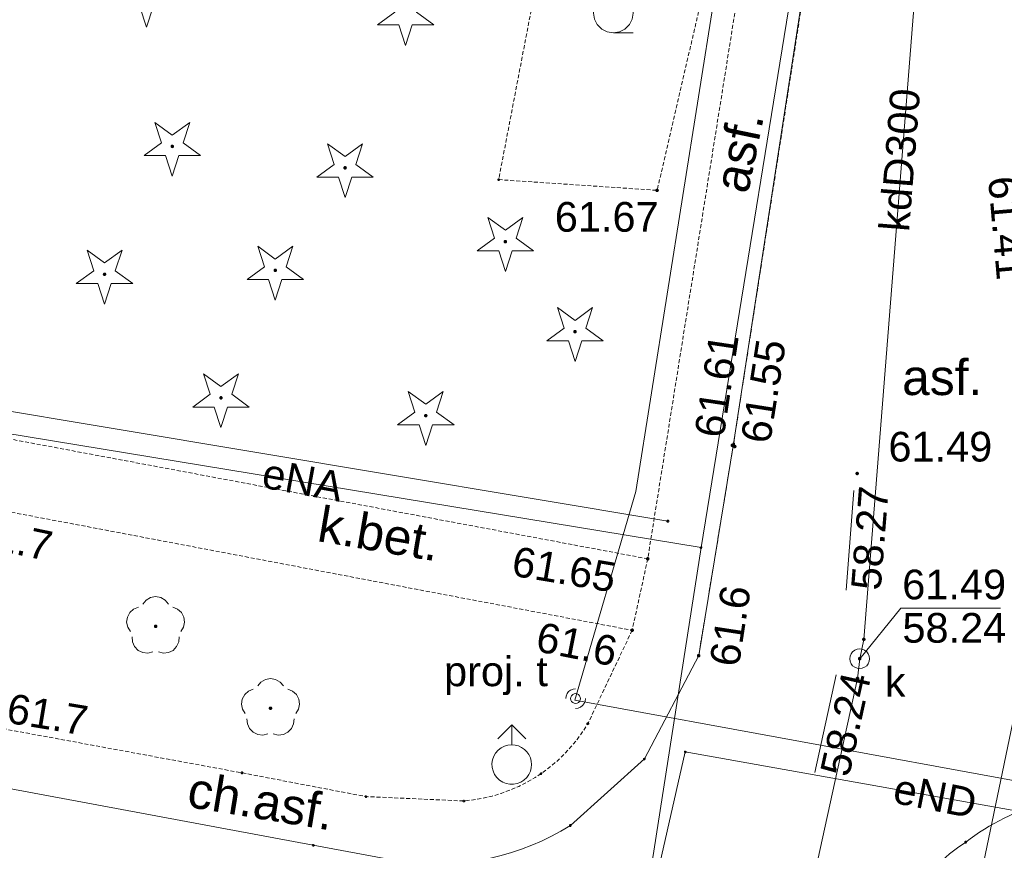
# Paper-space layout 'A-01 PLAN SYTUACYJNY' of a CAD drawing. Header units: millimetres. Extents: x 0 to 900, y 0 to 750.
# Tile 81 of 105: x 459 to 509, y 543 to 585. Entities that reach past the tile are written whole.
import ezdxf
from ezdxf.xclip import XClip

# ---------------------------------------------------------------- set-up
doc = ezdxf.new("R2010")
doc.units = ezdxf.units.MM
doc.header["$MEASUREMENT"] = 0
doc.header["$XCLIPFRAME"] = 0
doc.linetypes.add('PRZER2-1', pattern=[1.5, 1, -0.5])
doc.linetypes.add('PRZER4-1', pattern=[5000, 4000, -1000])
doc.layers.add('A_mapa_Nr_pióra__2', color=8, linetype='Continuous', lineweight=13)
doc.layers.add('A_podrys', color=7, linetype='Continuous')
doc.styles.add('STYL_AUTOMATYCZNY_1', font='arial.ttf')

# ---------------------------------------------------------------- blocks, each defined once
blk = doc.blocks.new('Rysunek_3_3', base_point=(-1239.757, 488.381))
at = {"layer": 'A_mapa_Nr_pióra__2', "linetype": 'Continuous', "lineweight": 13}
for points in [[(466.757, 578.865), (466.785, 578.87), (466.81, 578.883), (466.83, 578.903), (466.843, 578.928), (466.847, 578.955), (466.843, 578.983), (466.83, 579.008), (466.81, 579.028), (466.785, 579.041), (466.757, 579.045), (466.729, 579.041), (466.704, 579.028), (466.684, 579.008), (466.672, 578.983), (466.667, 578.955), (466.672, 578.928), (466.684, 578.903), (466.704, 578.883), (466.729, 578.87)], [(475.481, 577.782), (475.508, 577.787), (475.534, 577.8), (475.553, 577.819), (475.566, 577.845), (475.571, 577.872), (475.566, 577.9), (475.553, 577.925), (475.534, 577.945), (475.508, 577.958), (475.481, 577.962), (475.453, 577.958), (475.428, 577.945), (475.408, 577.925), (475.395, 577.9), (475.391, 577.872), (475.395, 577.845), (475.408, 577.819), (475.428, 577.8), (475.453, 577.787)], [(491.147, 576.735), (491.15, 576.712), (491.159, 576.69), (491.174, 576.672), (491.192, 576.658), (491.214, 576.649), (491.237, 576.645), (491.26, 576.649), (491.282, 576.658), (491.301, 576.672), (491.315, 576.69), (491.324, 576.712), (491.327, 576.735), (491.324, 576.759), (491.315, 576.78), (491.301, 576.799), (491.282, 576.813), (491.26, 576.822), (491.237, 576.825), (491.214, 576.822), (491.192, 576.813), (491.174, 576.799), (491.159, 576.78), (491.15, 576.759)], [(483.575, 574.053), (483.603, 574.057), (483.628, 574.07), (483.648, 574.09), (483.661, 574.115), (483.665, 574.143), (483.661, 574.171), (483.648, 574.196), (483.628, 574.216), (483.603, 574.229), (483.575, 574.233), (483.547, 574.229), (483.522, 574.216), (483.502, 574.196), (483.489, 574.171), (483.485, 574.143), (483.489, 574.115), (483.502, 574.09), (483.522, 574.07), (483.547, 574.057)], [(471.957, 572.605), (471.985, 572.61), (472.01, 572.623), (472.03, 572.643), (472.043, 572.668), (472.047, 572.695), (472.043, 572.723), (472.03, 572.748), (472.01, 572.768), (471.985, 572.781), (471.957, 572.785), (471.929, 572.781), (471.904, 572.768), (471.884, 572.748), (471.872, 572.723), (471.867, 572.695), (471.872, 572.668), (471.884, 572.643), (471.904, 572.623), (471.929, 572.61)], [(463.337, 572.405), (463.365, 572.41), (463.39, 572.423), (463.41, 572.443), (463.423, 572.468), (463.427, 572.495), (463.423, 572.523), (463.41, 572.548), (463.39, 572.568), (463.365, 572.581), (463.337, 572.585), (463.309, 572.581), (463.284, 572.568), (463.264, 572.548), (463.252, 572.523), (463.247, 572.495), (463.252, 572.468), (463.264, 572.443), (463.284, 572.423), (463.309, 572.41)], [(487.093, 569.507), (487.121, 569.512), (487.146, 569.524), (487.166, 569.544), (487.178, 569.569), (487.183, 569.597), (487.178, 569.625), (487.166, 569.65), (487.146, 569.67), (487.121, 569.683), (487.093, 569.687), (487.065, 569.683), (487.04, 569.67), (487.02, 569.65), (487.007, 569.625), (487.003, 569.597), (487.007, 569.569), (487.02, 569.544), (487.04, 569.524), (487.065, 569.512)], [(469.217, 566.165), (469.245, 566.17), (469.27, 566.183), (469.29, 566.203), (469.303, 566.228), (469.307, 566.255), (469.303, 566.283), (469.29, 566.308), (469.27, 566.328), (469.245, 566.341), (469.217, 566.345), (469.189, 566.341), (469.164, 566.328), (469.144, 566.308), (469.132, 566.283), (469.127, 566.255), (469.132, 566.228), (469.144, 566.203), (469.164, 566.183), (469.189, 566.17)], [(479.557, 565.265), (479.585, 565.27), (479.61, 565.283), (479.63, 565.303), (479.643, 565.328), (479.647, 565.355), (479.643, 565.383), (479.63, 565.408), (479.61, 565.428), (479.585, 565.441), (479.557, 565.445), (479.529, 565.441), (479.504, 565.428), (479.484, 565.408), (479.472, 565.383), (479.467, 565.355), (479.472, 565.328), (479.484, 565.303), (479.504, 565.283), (479.529, 565.27)], [(494.947, 563.855), (494.95, 563.832), (494.959, 563.81), (494.974, 563.792), (494.992, 563.778), (495.014, 563.769), (495.037, 563.765), (495.06, 563.769), (495.082, 563.778), (495.101, 563.792), (495.115, 563.81), (495.124, 563.832), (495.127, 563.855), (495.124, 563.879), (495.115, 563.9), (495.101, 563.919), (495.082, 563.933), (495.06, 563.942), (495.037, 563.945), (495.014, 563.942), (494.992, 563.933), (494.974, 563.919), (494.959, 563.9), (494.95, 563.879)], [(495.067, 563.795), (495.07, 563.772), (495.079, 563.75), (495.094, 563.732), (495.112, 563.718), (495.134, 563.709), (495.157, 563.705), (495.18, 563.709), (495.202, 563.718), (495.221, 563.732), (495.235, 563.75), (495.244, 563.772), (495.247, 563.795), (495.244, 563.819), (495.235, 563.84), (495.221, 563.859), (495.202, 563.873), (495.18, 563.882), (495.157, 563.885), (495.134, 563.882), (495.112, 563.873), (495.094, 563.859), (495.079, 563.84), (495.07, 563.819)], [(501.247, 562.435), (501.25, 562.412), (501.259, 562.39), (501.274, 562.372), (501.292, 562.358), (501.314, 562.349), (501.337, 562.345), (501.36, 562.349), (501.382, 562.358), (501.401, 562.372), (501.415, 562.39), (501.424, 562.412), (501.427, 562.435), (501.424, 562.459), (501.415, 562.48), (501.401, 562.499), (501.382, 562.513), (501.36, 562.522), (501.337, 562.525), (501.314, 562.522), (501.292, 562.513), (501.274, 562.499), (501.259, 562.48), (501.25, 562.459)], [(490.674, 558.126), (490.677, 558.103), (490.686, 558.081), (490.7, 558.062), (490.719, 558.048), (490.741, 558.039), (490.764, 558.036), (490.787, 558.039), (490.809, 558.048), (490.828, 558.062), (490.842, 558.081), (490.851, 558.103), (490.854, 558.126), (490.851, 558.149), (490.842, 558.171), (490.828, 558.19), (490.809, 558.204), (490.787, 558.213), (490.764, 558.216), (490.741, 558.213), (490.719, 558.204), (490.7, 558.19), (490.686, 558.171), (490.677, 558.149)], [(465.917, 554.625), (465.945, 554.63), (465.97, 554.643), (465.99, 554.663), (466.003, 554.688), (466.007, 554.715), (466.003, 554.743), (465.99, 554.768), (465.97, 554.788), (465.945, 554.801), (465.917, 554.805), (465.889, 554.801), (465.864, 554.788), (465.844, 554.768), (465.832, 554.743), (465.827, 554.715), (465.832, 554.688), (465.844, 554.663), (465.864, 554.643), (465.889, 554.63)], [(489.887, 554.515), (489.89, 554.492), (489.899, 554.47), (489.914, 554.452), (489.932, 554.438), (489.954, 554.429), (489.977, 554.425), (490, 554.429), (490.022, 554.438), (490.041, 554.452), (490.055, 554.47), (490.064, 554.492), (490.067, 554.515), (490.064, 554.539), (490.055, 554.56), (490.041, 554.579), (490.022, 554.593), (490, 554.602), (489.977, 554.605), (489.954, 554.602), (489.932, 554.593), (489.914, 554.579), (489.899, 554.56), (489.89, 554.539)], [(501.584, 554.057), (501.587, 554.033), (501.596, 554.012), (501.611, 553.993), (501.629, 553.979), (501.651, 553.97), (501.674, 553.967), (501.697, 553.97), (501.719, 553.979), (501.738, 553.993), (501.752, 554.012), (501.761, 554.033), (501.764, 554.057), (501.761, 554.08), (501.752, 554.102), (501.738, 554.12), (501.719, 554.135), (501.697, 554.144), (501.674, 554.147), (501.651, 554.144), (501.629, 554.135), (501.611, 554.12), (501.596, 554.102), (501.587, 554.08)], [(493.247, 553.235), (493.25, 553.212), (493.259, 553.19), (493.274, 553.172), (493.292, 553.158), (493.314, 553.149), (493.337, 553.145), (493.36, 553.149), (493.382, 553.158), (493.401, 553.172), (493.415, 553.19), (493.424, 553.212), (493.427, 553.235), (493.424, 553.259), (493.415, 553.28), (493.401, 553.299), (493.382, 553.313), (493.36, 553.322), (493.337, 553.325), (493.314, 553.322), (493.292, 553.313), (493.274, 553.299), (493.259, 553.28), (493.25, 553.259)], [(501.374, 553.079), (501.377, 553.056), (501.386, 553.034), (501.4, 553.015), (501.419, 553.001), (501.441, 552.992), (501.464, 552.989), (501.487, 552.992), (501.509, 553.001), (501.528, 553.015), (501.542, 553.034), (501.551, 553.056), (501.554, 553.079), (501.551, 553.102), (501.542, 553.124), (501.528, 553.143), (501.509, 553.157), (501.487, 553.166), (501.464, 553.169), (501.441, 553.166), (501.419, 553.157), (501.4, 553.143), (501.386, 553.124), (501.377, 553.102)], [(501.265, 552.085), (501.268, 552.062), (501.277, 552.04), (501.291, 552.021), (501.31, 552.007), (501.331, 551.998), (501.355, 551.995), (501.378, 551.998), (501.4, 552.007), (501.418, 552.021), (501.433, 552.04), (501.442, 552.062), (501.445, 552.085), (501.442, 552.108), (501.433, 552.13), (501.418, 552.149), (501.4, 552.163), (501.378, 552.172), (501.355, 552.175), (501.331, 552.172), (501.31, 552.163), (501.291, 552.149), (501.277, 552.13), (501.268, 552.108)], [(471.717, 550.485), (471.745, 550.49), (471.77, 550.503), (471.79, 550.523), (471.803, 550.548), (471.807, 550.575), (471.803, 550.603), (471.79, 550.628), (471.77, 550.648), (471.745, 550.661), (471.717, 550.665), (471.689, 550.661), (471.664, 550.648), (471.644, 550.628), (471.632, 550.603), (471.627, 550.575), (471.632, 550.548), (471.644, 550.523), (471.664, 550.503), (471.689, 550.49)]]:
    blk.add_hatch(color=8, dxfattribs=at).paths.add_polyline_path(points)
at = {"layer": 'A_mapa_Nr_pióra__2', "color": 8, "linetype": 'Continuous', "lineweight": 13, "ltscale": 0.2, "flags": 128}
for points in [[(508.06, 508.355), (500.8, 509.588), (502.642, 518.398), (520.887, 606.143), (481.951, 613.805), (427.051, 624.884), (368.129, 636.206), (325.007, 644.981), (254.307, 658.606), (214.989, 665.958), (143.658, 677.017), (79.037, 690.924), (38.037, 699.359), (29.9, 701.235)], [(493.457, 558.69), (499.274, 594.465), (499.896, 602.352), (498.435, 605.703), (496.67, 608.504), (493.659, 611.618), (490.856, 613.174), (485.919, 615.015), (481.318, 615.695), (427.548, 626.685)], [(396.569, 576.385), (449.862, 567.027), (491.777, 560.026)], [(501.464, 553.079), (501.677, 554.055), (505.497, 602.315), (505.157, 605.275)], [(489.027, 584.692), (490.027, 584.692)], [(453.116, 565.333), (493.457, 558.69)], [(500.776, 556.549), (501.174, 561.573)], [(487.345, 518.934), (487.409, 520.347), (487.819, 522.509), (493.457, 558.69)], [(465.269, 555.842), (465.436, 556.041), (465.661, 556.17), (465.917, 556.215), (466.173, 556.17), (466.398, 556.041), (466.566, 555.842)], [(464.645, 554.447), (464.508, 554.667), (464.454, 554.922), (464.491, 555.179), (464.613, 555.408), (464.805, 555.583), (465.046, 555.68)], [(466.788, 555.68), (467.029, 555.583), (467.222, 555.408), (467.344, 555.179), (467.38, 554.922), (467.326, 554.667), (467.189, 554.447)], [(501.464, 553.079), (503.535, 555.63), (508.575, 555.63)], [(465.78, 553.423), (465.527, 553.36), (465.269, 553.388), (465.036, 553.502), (464.855, 553.689), (464.749, 553.926), (464.73, 554.185)], [(467.104, 554.185), (467.085, 553.926), (466.979, 553.689), (466.799, 553.502), (466.565, 553.388), (466.307, 553.36), (466.055, 553.423)], [(487.955, 490.882), (501.357, 552.075), (501.464, 553.079)], [(471.069, 551.702), (471.236, 551.901), (471.461, 552.03), (471.717, 552.075), (471.973, 552.03), (472.198, 551.901), (472.366, 551.702)], [(499.199, 547.338), (500.282, 552.26)], [(470.445, 550.307), (470.308, 550.527), (470.254, 550.782), (470.291, 551.039), (470.413, 551.268), (470.605, 551.443), (470.846, 551.54)], [(472.588, 551.54), (472.829, 551.443), (473.022, 551.268), (473.144, 551.039), (473.18, 550.782), (473.126, 550.527), (472.989, 550.307)], [(486.622, 551.064), (486.639, 551.193), (486.689, 551.314), (486.769, 551.417), (486.872, 551.497), (486.993, 551.547), (487.122, 551.564)], [(487.622, 551.064), (487.605, 550.934), (487.555, 550.814), (487.476, 550.71), (487.372, 550.631), (487.252, 550.581), (487.122, 550.564)], [(471.58, 549.283), (471.327, 549.22), (471.069, 549.248), (470.836, 549.362), (470.655, 549.549), (470.549, 549.786), (470.53, 550.045)], [(472.904, 550.045), (472.885, 549.786), (472.779, 549.549), (472.599, 549.362), (472.365, 549.248), (472.107, 549.22), (471.855, 549.283)], [(483.19, 549.028), (483.897, 549.735), (484.604, 549.028)], [(483.897, 548.735), (483.897, 549.735)], [(486.837, 522.695), (492.659, 548.373), (528.035, 542.059), (529.56, 533.993), (586.159, 522.419), (645.267, 511.309), (721.268, 496.134)]]:
    blk.add_lwpolyline(points, dxfattribs=at)
at = {"layer": 'A_mapa_Nr_pióra__2', "color": 8, "linetype": 'PRZER2-1', "lineweight": 13, "ltscale": 0.2, "flags": 128}
for points in [[(493.337, 553.235), (495.097, 563.935), (499.717, 593.735), (500.837, 602.895), (499.937, 607.375), (497.477, 611.395), (485.657, 613.655), (485.457, 612.795), (484.837, 610.375), (467.357, 613.595), (394.549, 627.83), (374.949, 631.47), (359.215, 634.279), (360.409, 640.5), (331.201, 645.996), (330.027, 639.796), (302.759, 645.317), (280.907, 649.418), (263.837, 651.775), (260.837, 652.375), (238.661, 656.454), (236.706, 651.268), (236.217, 646.415), (237.856, 641.964), (240.485, 639.135), (243.3, 637.703), (262.297, 634.175)], [(490.764, 558.126), (489.977, 554.515), (456.757, 560.835)]]:
    blk.add_lwpolyline(points, dxfattribs=at)
at = {"layer": 'A_mapa_Nr_pióra__2', "color": 8, "linetype": 'PRZER4-1', "lineweight": 13, "ltscale": 0.2, "flags": 128}
blk.add_lwpolyline([(504.185, 504.05), (502.848, 511.896), (504.139, 519.296), (504.313, 520.585), (506.008, 524.088), (504.313, 520.585), (504.2, 519.854), (504.831, 519.841), (519.745, 523.621), (523.233, 544.351), (487.083, 550.993), (490.168, 561.52), (494.775, 590.568), (495.518, 599.835), (466.692, 604.963), (455.11, 605.759), (402.718, 615.824), (363.633, 623.333), (339.049, 628.062), (324.479, 630.871), (318.116, 633.022), (263.227, 643.214), (242.148, 646.807), (216.039, 645.036), (196.469, 648.177), (190.059, 606.95), (184.51, 567.921), (176.673, 547.025), (169.828, 537.768), (165.452, 530.901), (159.989, 528.412), (159.386, 528.43)], dxfattribs=at)
at = {"layer": 'A_mapa_Nr_pióra__2', "color": 8, "linetype": 'PRZER2-1', "lineweight": 13, "ltscale": 0.2, "flags": 128}
for points in [[(349.882, 584.594), (358.455, 629.912), (466.497, 609.455), (497.917, 603.515), (496.557, 594.455), (490.764, 558.126)], [(486.717, 595.435), (494.817, 592.155), (491.237, 576.735), (483.237, 577.275)]]:
    blk.add_lwpolyline(points, close=True, dxfattribs=at)
at = {"layer": 'A_mapa_Nr_pióra__2', "color": 8, "linetype": 'Continuous', "lineweight": 13, "ltscale": 0.2, "flags": 128}
for points in [[(452.097, 547.675), (455.017, 547.155), (457.517, 546.715), (473.877, 543.655), (478.477, 542.795, 0.17211), (486.857, 544.655), (490.597, 548.015), (493.337, 553.235), (495.097, 563.935), (499.637, 593.455)], [(530.097, 514.015), (532.257, 530.055), (533.057, 536.015, 0.212893), (532.037, 542.515, 0.135669), (516.537, 546.495, 0.097614), (510.897, 545.855, 0.093983), (506.817, 543.815, 0.235117), (502.917, 537.195), (500.637, 521.415), (496.717, 500.555, 0.152127), (496.777, 497.535, 0.248916), (501.317, 493.515), (523.177, 489.735, 0.327079), (530.217, 491.535), (578.497, 482.175, 0.167419), (581.057, 482.535, 0.258814), (583.217, 485.755), (585.037, 495.875), (662.737, 482.615), (660.737, 472.275)]]:
    blk.add_lwpolyline(points, format="xyb", dxfattribs=at)
for points in [[(466.002, 586.653), (466.884, 586.012), (465.794, 586.012), (465.457, 584.975), (465.12, 586.012), (464.031, 586.012), (464.912, 586.653), (464.575, 587.689), (465.457, 587.048), (466.339, 587.689)], [(479.082, 585.733), (479.964, 585.092), (478.874, 585.092), (478.537, 584.055), (478.2, 585.092), (477.111, 585.092), (477.992, 585.733), (477.655, 586.769), (478.537, 586.128), (479.419, 586.769)], [(489.027, 586.692), (489.336, 586.643), (489.615, 586.501), (489.836, 586.28), (489.978, 586.001), (490.027, 585.692), (489.978, 585.383), (489.836, 585.105), (489.615, 584.883), (489.336, 584.741), (489.027, 584.692), (488.718, 584.741), (488.439, 584.883), (488.218, 585.105), (488.076, 585.383), (488.027, 585.692), (488.076, 586.001), (488.218, 586.28), (488.439, 586.501), (488.718, 586.643)], [(467.302, 579.133), (468.184, 578.492), (467.094, 578.492), (466.757, 577.455), (466.42, 578.492), (465.331, 578.492), (466.212, 579.133), (465.875, 580.169), (466.757, 579.528), (467.639, 580.169)], [(476.026, 578.049), (476.907, 577.409), (475.817, 577.409), (475.481, 576.372), (475.144, 577.409), (474.054, 577.409), (474.936, 578.049), (474.599, 579.086), (475.481, 578.445), (476.362, 579.086)], [(483.192, 577.26), (483.192, 577.291), (483.221, 577.32), (483.253, 577.32), (483.282, 577.291), (483.282, 577.26), (483.253, 577.23), (483.221, 577.23)], [(484.12, 574.32), (485.002, 573.679), (483.912, 573.679), (483.575, 572.643), (483.238, 573.679), (482.148, 573.679), (483.03, 574.32), (482.693, 575.357), (483.575, 574.716), (484.457, 575.357)], [(463.882, 572.673), (464.764, 572.032), (463.674, 572.032), (463.337, 570.995), (463, 572.032), (461.911, 572.032), (462.792, 572.673), (462.455, 573.709), (463.337, 573.068), (464.219, 573.709)], [(472.502, 572.873), (473.384, 572.232), (472.294, 572.232), (471.957, 571.195), (471.62, 572.232), (470.531, 572.232), (471.412, 572.873), (471.075, 573.909), (471.957, 573.268), (472.839, 573.909)], [(487.638, 569.774), (488.52, 569.134), (487.43, 569.134), (487.093, 568.097), (486.756, 569.134), (485.666, 569.134), (486.548, 569.774), (486.211, 570.811), (487.093, 570.17), (487.975, 570.811)], [(469.762, 566.433), (470.644, 565.792), (469.554, 565.792), (469.217, 564.755), (468.88, 565.792), (467.791, 565.792), (468.672, 566.433), (468.335, 567.469), (469.217, 566.828), (470.099, 567.469)], [(480.102, 565.533), (480.984, 564.892), (479.894, 564.892), (479.557, 563.855), (479.22, 564.892), (478.131, 564.892), (479.012, 565.533), (478.675, 566.569), (479.557, 565.928), (480.439, 566.569)], [(495.052, 563.92), (495.052, 563.951), (495.081, 563.98), (495.113, 563.98), (495.142, 563.951), (495.142, 563.92), (495.113, 563.89), (495.081, 563.89)], [(491.732, 560.01), (491.732, 560.042), (491.761, 560.071), (491.793, 560.071), (491.822, 560.042), (491.822, 560.01), (491.793, 559.981), (491.761, 559.981)], [(493.412, 558.674), (493.412, 558.706), (493.441, 558.735), (493.473, 558.735), (493.502, 558.706), (493.502, 558.674), (493.473, 558.645), (493.441, 558.645)], [(490.719, 558.11), (490.719, 558.142), (490.748, 558.171), (490.78, 558.171), (490.809, 558.142), (490.809, 558.11), (490.78, 558.081), (490.748, 558.081)], [(501.632, 554.04), (501.632, 554.071), (501.661, 554.1), (501.693, 554.1), (501.722, 554.071), (501.722, 554.04), (501.693, 554.01), (501.661, 554.01)], [(501.464, 553.579), (501.593, 553.562), (501.714, 553.512), (501.818, 553.433), (501.897, 553.329), (501.947, 553.208), (501.964, 553.079), (501.947, 552.95), (501.897, 552.829), (501.818, 552.725), (501.714, 552.646), (501.593, 552.596), (501.464, 552.579), (501.335, 552.596), (501.214, 552.646), (501.11, 552.725), (501.031, 552.829), (500.981, 552.95), (500.964, 553.079), (500.981, 553.208), (501.031, 553.329), (501.11, 553.433), (501.214, 553.512), (501.335, 553.562)], [(501.312, 552.06), (501.312, 552.091), (501.341, 552.12), (501.373, 552.12), (501.402, 552.091), (501.402, 552.06), (501.373, 552.03), (501.341, 552.03)], [(487.122, 551.314), (487.045, 551.301), (486.975, 551.266), (486.92, 551.211), (486.885, 551.141), (486.872, 551.064), (486.885, 550.986), (486.92, 550.917), (486.975, 550.861), (487.045, 550.826), (487.122, 550.814), (487.2, 550.826), (487.269, 550.861), (487.325, 550.917), (487.36, 550.986), (487.372, 551.064), (487.36, 551.141), (487.325, 551.211), (487.269, 551.266), (487.2, 551.301)], [(487.692, 549.78), (487.692, 549.811), (487.721, 549.84), (487.753, 549.84), (487.782, 549.811), (487.782, 549.78), (487.753, 549.75), (487.721, 549.75)], [(483.897, 548.735), (484.071, 548.72), (484.239, 548.675), (484.397, 548.602), (484.54, 548.502), (484.663, 548.378), (484.763, 548.235), (484.837, 548.077), (484.882, 547.909), (484.897, 547.735), (484.882, 547.562), (484.837, 547.393), (484.763, 547.235), (484.653, 547.081), (484.515, 546.949), (484.355, 546.847), (484.179, 546.776), (483.992, 546.74), (483.802, 546.74), (483.615, 546.776), (483.439, 546.847), (483.279, 546.949), (483.141, 547.081), (483.031, 547.235), (482.952, 547.408), (482.907, 547.593), (482.898, 547.783), (482.925, 547.971), (482.988, 548.151), (483.083, 548.316), (483.207, 548.459), (483.357, 548.577), (483.526, 548.664), (483.708, 548.717)], [(492.614, 548.357), (492.614, 548.389), (492.643, 548.418), (492.675, 548.418), (492.704, 548.389), (492.704, 548.357), (492.675, 548.328), (492.643, 548.328)], [(490.552, 548), (490.552, 548.031), (490.581, 548.06), (490.613, 548.06), (490.642, 548.031), (490.642, 548), (490.613, 547.97), (490.581, 547.97)], [(470.232, 547.3), (470.232, 547.331), (470.261, 547.36), (470.293, 547.36), (470.322, 547.331), (470.322, 547.3), (470.293, 547.27), (470.261, 547.27)], [(485.332, 547.26), (485.332, 547.291), (485.361, 547.32), (485.393, 547.32), (485.422, 547.291), (485.422, 547.26), (485.393, 547.23), (485.361, 547.23)], [(476.492, 546.1), (476.492, 546.131), (476.521, 546.16), (476.553, 546.16), (476.582, 546.131), (476.582, 546.1), (476.553, 546.07), (476.521, 546.07)], [(481.432, 545.88), (481.432, 545.911), (481.461, 545.94), (481.493, 545.94), (481.522, 545.911), (481.522, 545.88), (481.493, 545.85), (481.461, 545.85)], [(486.812, 544.64), (486.812, 544.671), (486.841, 544.7), (486.873, 544.7), (486.902, 544.671), (486.902, 544.64), (486.873, 544.61), (486.841, 544.61)], [(473.832, 543.64), (473.832, 543.671), (473.861, 543.7), (473.893, 543.7), (473.922, 543.671), (473.922, 543.64), (473.893, 543.61), (473.861, 543.61)], [(506.772, 543.8), (506.772, 543.831), (506.801, 543.86), (506.833, 543.86), (506.862, 543.831), (506.862, 543.8), (506.833, 543.77), (506.801, 543.77)]]:
    blk.add_lwpolyline(points, close=True, dxfattribs=at)
at = {"layer": 'A_mapa_Nr_pióra__2', "color": 8, "linetype": 'PRZER2-1', "lineweight": 13, "ltscale": 0.2, "flags": 128}
blk.add_lwpolyline([(489.977, 554.515), (487.737, 549.795, -0.243697), (481.477, 545.895), (476.537, 546.115), (470.277, 547.315), (458.157, 549.555), (457.517, 546.715)], format="xyb", dxfattribs=at)
at = {"layer": 'A_mapa_Nr_pióra__2', "color": 8, "linetype": 'Continuous', "lineweight": 13, "attachment_point": 7, "style": 'STYL_AUTOMATYCZNY_1'}
for s, insert, char_height, rotation in [('\\A1;{\\pql;\\fArial|b0|i0|c238|p0;\\W1.000000;kdD300}', (503.975, 574.612), 1.5, 85.4742), ('\\A1;{\\pql;\\fArial|b0|i0|c238|p0;\\W1.000000;asf.}', (495.841, 576.505), 1.8, 78.2859), ('\\A1;{\\pql;\\fArial|b0|i0|c238|p0;\\W1.000000;61.41}', (507.923, 577.383), 1.5, 274.9667), ('\\A1;{\\pql;\\fArial|b0|i0|c238|p0;\\W1.000000;61.61}', (494.614, 564.175), 1.5, 81.5395), ('\\A1;{\\pql;\\fArial|b0|i0|c238|p0;\\W1.000000;61.55}', (496.954, 563.884), 1.5, 81.0606), ('\\A1;{\\pql;\\fArial|b0|i0|c238|p0;\\W1.000000;eNA}', (471.204, 561.716), 1.5, 349.5958), ('\\A1;{\\pql;\\fArial|b0|i0|c238|p0;\\W1.000000;58.27}', (502.54, 556.496), 1.5, 85.4742), ('\\A1;{\\pql;\\fArial|b0|i0|c238|p0;\\W1.000000;k.bet.}', (474.012, 559.003), 1.8, 350.3224), ('\\A1;{\\pql;\\fArial|b0|i0|c238|p0;\\W1.000000;61.7}', (456.515, 558.809), 1.5, 348.2886), ('\\A1;{\\pql;\\fArial|b0|i0|c238|p0;\\W1.000000;61.65}', (483.827, 557.266), 1.5, 350.5206), ('\\A1;{\\pql;\\fArial|b0|i0|c238|p0;\\W1.000000;61.6}', (495.377, 552.611), 1.5, 81.3001), ('\\A1;{\\pql;\\fArial|b0|i0|c238|p0;\\W1.000000;61.6}', (485.037, 553.455), 1.5, 348.8387), ('\\A1;{\\pql;\\fArial|b0|i0|c238|p0;\\W1.000000;58.24}', (500.938, 547.045), 1.5, 77.5909), ('\\A1;{\\pql;\\fArial|b0|i0|c238|p0;\\W1.000000;61.7}', (458.317, 549.842), 1.5, 350.4762), ('\\A1;{\\pql;\\fArial|b0|i0|c238|p0;\\W1.000000;ch.asf.}', (467.433, 545.583), 1.8, 350.6301), ('\\A1;{\\pql;\\fArial|b0|i0|c238|p0;\\W1.000000;eND}', (503.071, 545.797), 1.5, 348.8279)]:
    blk.add_mtext(s, dxfattribs=dict(at, insert=insert, char_height=char_height, rotation=rotation))
for s, insert, char_height in [('\\A1;{\\pql;\\fArial|b0|i0|c238|p0;\\W1.000000;61.67}', (486.07, 574.626), 1.5), ('\\A1;{\\pql;\\fArial|b0|i0|c238|p0;\\W1.000000;asf.}', (503.607, 566.371), 1.8), ('\\A1;{\\pql;\\fArial|b0|i0|c238|p0;\\W1.000000;61.49}', (502.915, 563.018), 1.5), ('\\A1;{\\pql;\\fArial|b0|i0|c238|p0;\\W1.000000;61.49}', (503.613, 556.057), 1.5), ('\\A1;{\\pql;\\fArial|b0|i0|c238|p0;\\W1.000000;58.24}', (503.622, 553.867), 1.5), ('\\A1;{\\pql;\\fArial|b0|i0|c238|p0;\\W1.000000;proj. t}', (480.479, 551.239), 1.5), ('\\A1;{\\pql;\\fArial|b0|i0|c238|p0;\\W1.000000;k}', (502.733, 551.154), 1.5)]:
    blk.add_mtext(s, dxfattribs=dict(at, insert=insert, char_height=char_height))

psp = doc.layouts.new('A-01 PLAN SYTUACYJNY')

# ---------------------------------------------------------------- block references
at = {"layer": 'A_podrys', "color": 37, "linetype": 'Continuous', "lineweight": 5, "true_color": 0x656532}
ref = psp.add_blockref('Rysunek_3_3', (-1239.757, 488.381), dxfattribs=at)
XClip(ref).set_block_clipping_path([(29.90003743, 157.4723136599), (895.1, 745.1)])

doc.saveas('drawing.dxf')
